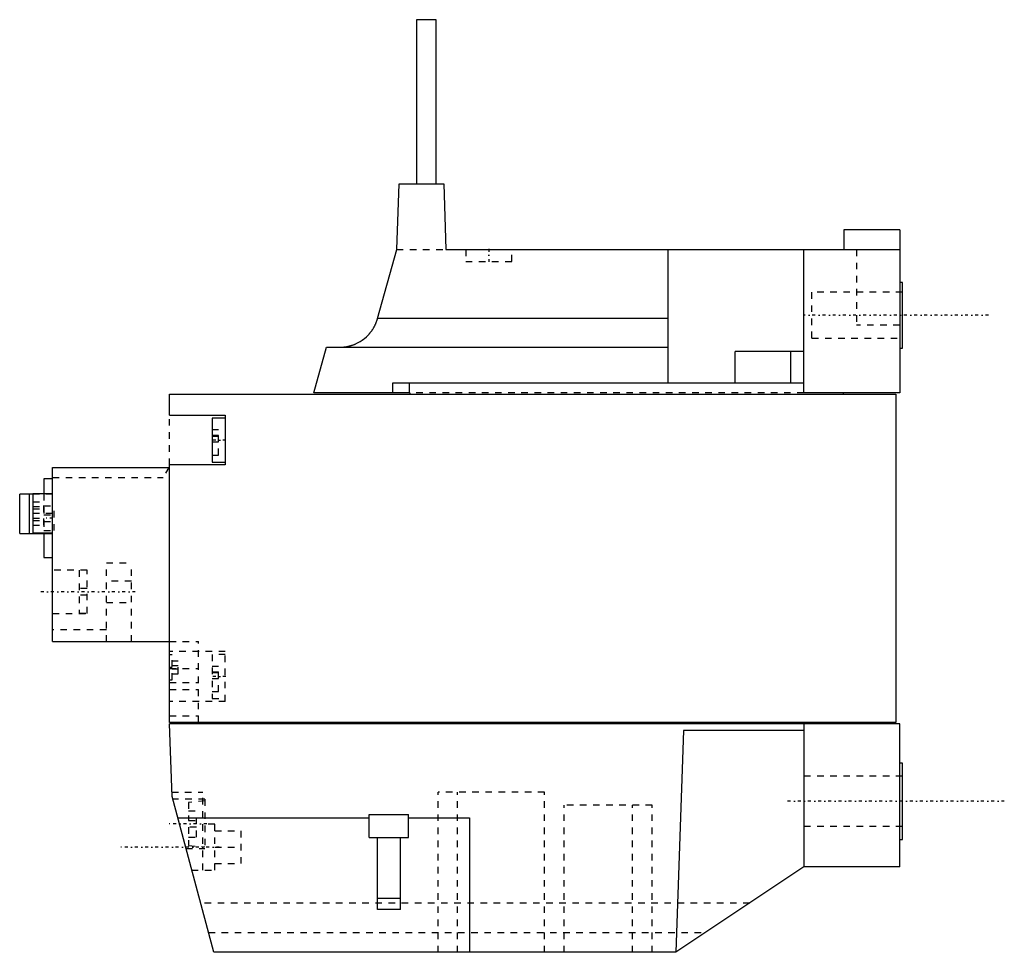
# Model space of a CAD drawing. Extents: x -133 to 16, y -60 to 82.
import ezdxf

# ---------------------------------------------------------------- set-up
doc = ezdxf.new("R2010")
doc.units = 0
doc.linetypes.add('CENTER', pattern=[1.5, 0.45, -0.5, 0.05, -0.5])
doc.linetypes.add('DASHED', pattern=[2, 1, -1])
for name, color, linetype in [('AM_0', 7, 'CONTINUOUS'), ('AM_3', 7, 'DASHED'), ('AM_7', 7, 'CENTER')]:
    doc.layers.add(name, color=color, linetype=linetype)

msp = doc.modelspace()

# ---------------------------------------------------------------- linework, layer by layer
at = {"layer": 'AM_0', "color": 7, "linetype": 'CONTINUOUS'}
for p, q in [((-73, 82), (-73, 57)), ((-70, 82), (-73, 82)), ((-70, 57), (-70, 82)), ((-76, 47), (-75.65, 57)), ((-75.65, 57), (-68.85, 57)), ((-68.85, 57), (-68.5, 47)), ((0.6, 50), (-7.95, 50)), ((-7.95, 50), (-7.95, 47)), ((0.6, 50), (0.6, 25.2)), ((-78.91, 36.52), (-76, 47)), ((-68.5, 47), (0.6, 47)), ((-34.68, 26.7), (-34.68, 47)), ((-14.03, 25.2), (-14.03, 47)), ((1, 42), (0.6, 42)), ((1, 32), (1, 42)), ((-78.9, 36.54), (-34.68, 36.54)), ((-88.6, 25.2), (-86.67, 32.13)), ((-86.67, 32.13), (-34.68, 32.13)), ((-24.45, 26.7), (-24.45, 31.5)), ((-14.03, 31.5), (-24.45, 31.5)), ((-16, 26.7), (-16, 31.5)), ((0.6, 32), (1, 32)), ((-76.59, 25.2), (-76.61, 26.7)), ((-76.61, 26.7), (-14.03, 26.7)), ((-74.13, 26.7), (-74.13, 25.2)), ((-110.6, 21.8), (-110.6, 25)), ((-110.6, 25), (0, 25)), ((-74, 25.2), (-88.6, 25.2)), ((-74, 25.2), (-74, 25)), ((0.6, 25.2), (-14.03, 25.2)), ((-8, 25), (-8, 25.2)), ((0, 25), (0, -25)), ((-110.6, 21.8), (-102.1, 21.8)), ((-102.1, 21.35), (-104.1, 21.35)), ((-104.1, 21.35), (-104.1, 14.65)), ((-102.1, 21.8), (-102.1, 14.2)), ((-128.4, -12.7), (-128.4, 13.8)), ((-128.4, 13.8), (-110.6, 13.8)), ((-102.1, 14.2), (-110.6, 14.2)), ((-110.6, -25), (-110.6, 14.2)), ((-104.1, 14.65), (-102.1, 14.65)), ((-128.4, 12.1), (-129.7, 12.1)), ((-129.7, 12.1), (-129.7, 9.8)), ((-133.4, 3.75), (-133.4, 9.75)), ((-131.4, 9.75), (-133.4, 9.75)), ((-131.9, 3.75), (-131.9, 9.75)), ((-128.4, 9.8), (-131.4, 9.8)), ((-131.4, 9.8), (-131.4, 3.8)), ((-133.4, 3.75), (-128.4, 3.75)), ((-128.4, 3.8), (-131.4, 3.8)), ((-129.7, 3.75), (-129.7, 0.1)), ((-129.7, 0.1), (-128.4, 0.1)), ((-128.4, -12.7), (-110.6, -12.7)), ((0, -25), (-110.6, -25)), ((0.6, -25.2), (-110.6, -25.2)), ((-110.21, -36.29), (-110.6, -25.2)), ((-53.5, -25), (-53.5, -25.2)), ((-50.5, -25.2), (-50.5, -25)), ((-14, -25.2), (-14, -47)), ((0.6, -47), (0.6, -25.2)), ((-32.32, -26.25), (-33.5, -60)), ((-14, -26.25), (-32.32, -26.25)), ((1, -31.2), (0.6, -31.2)), ((1, -42.8), (1, -31.2)), ((-103.86, -60), (-110.21, -36.29)), ((-109.35, -39.52), (-80.2, -39.52)), ((-80.2, -42.5), (-80.2, -39)), ((-80.2, -39), (-74.2, -39)), ((-74.2, -42.5), (-74.2, -39)), ((-74.2, -39.52), (-64.9, -39.52)), ((-64.9, -39.52), (-64.9, -60)), ((-80.2, -42.5), (-74.2, -42.5)), ((-78.95, -53.5), (-78.95, -42.5)), ((-75.45, -53.5), (-75.45, -42.5)), ((0.6, -42.8), (1, -42.8)), ((-14, -47), (-33.5, -60)), ((0.6, -47), (-14, -47)), ((-78.95, -51.77), (-75.45, -51.77)), ((-75.45, -53.5), (-78.95, -53.5)), ((-33.5, -60), (-103.86, -60))]:
    msp.add_line(p, q, dxfattribs=at)
msp.add_lwpolyline([(-84.67, 32.13), (-84.63, 32.13), (-84.56, 32.13), (-84.49, 32.13), (-84.45, 32.13), (-84.41, 32.13), (-84.34, 32.14), (-84.27, 32.14), (-84.2, 32.15), (-84.12, 32.15), (-84.05, 32.16), (-84.02, 32.17), (-83.98, 32.17), (-83.91, 32.18), (-83.84, 32.19), (-83.76, 32.2), (-83.69, 32.21), (-83.62, 32.22), (-83.58, 32.23), (-83.55, 32.24), (-83.48, 32.25), (-83.4, 32.27), (-83.37, 32.27), (-83.33, 32.28), (-83.26, 32.3), (-83.19, 32.32), (-83.16, 32.33), (-83.12, 32.34), (-83.05, 32.36), (-82.98, 32.38), (-82.91, 32.4), (-82.84, 32.42), (-82.78, 32.44), (-82.74, 32.45), (-82.71, 32.46), (-82.64, 32.49), (-82.57, 32.51), (-82.5, 32.54), (-82.44, 32.57), (-82.37, 32.59), (-82.34, 32.61), (-82.31, 32.62), (-82.24, 32.65), (-82.18, 32.68), (-81.95, 32.79), (-81.58, 32.99), (-81.24, 33.22), (-81.07, 33.34), (-80.91, 33.47), (-80.6, 33.73), (-80.42, 33.91), (-80.37, 33.96), (-80.32, 34.01), (-80.3, 34.04), (-80.27, 34.07), (-80.22, 34.12), (-80.17, 34.18), (-80.12, 34.23), (-80.08, 34.29), (-80.03, 34.35), (-80.01, 34.38), (-79.98, 34.4), (-79.94, 34.46), (-79.89, 34.52), (-79.85, 34.58), (-79.8, 34.64), (-79.76, 34.7), (-79.74, 34.73), (-79.72, 34.76), (-79.68, 34.83), (-79.64, 34.89), (-79.6, 34.95), (-79.56, 35.01), (-79.52, 35.07), (-79.5, 35.1), (-79.49, 35.14), (-79.45, 35.2), (-79.42, 35.26), (-79.4, 35.29), (-79.38, 35.32), (-79.35, 35.39), (-79.32, 35.45), (-79.3, 35.48), (-79.29, 35.51), (-79.26, 35.58), (-79.22, 35.65), (-79.19, 35.71), (-79.17, 35.78), (-79.14, 35.85), (-79.12, 35.88), (-79.11, 35.92), (-79.08, 35.99), (-79.06, 36.06), (-79.03, 36.13), (-79.01, 36.2), (-78.98, 36.27), (-78.97, 36.31), (-78.96, 36.34), (-78.94, 36.42), (-78.92, 36.49), (-78.91, 36.52)], dxfattribs=at)
at = {"layer": 'AM_3', "color": 6, "linetype": 'DASHED'}
for p, q in [((-76, 47), (-68.5, 47)), ((-65.5, 47), (-65.5, 45.2)), ((-58.5, 45.2), (-58.5, 47)), ((-6, 47), (-6, 35.5)), ((-65.5, 45.2), (-58.5, 45.2)), ((1, 40.5), (-12.79, 40.5)), ((-12.79, 33.5), (-12.79, 40.5)), ((0.6, 35.5), (-6, 35.5)), ((-12.79, 33.5), (1, 33.5)), ((-14.03, 25.2), (-74, 25.2)), ((-110.6, 14.2), (-110.6, 21.8)), ((-104.1, 19.58), (-103.15, 19.58)), ((-103.15, 15.7), (-103.15, 19.58)), ((-104.1, 18.72), (-103.15, 18.72)), ((-104.1, 18.58), (-103.15, 18.58)), ((-104.1, 17.71), (-103.15, 17.71)), ((-104.1, 15.7), (-103.15, 15.7)), ((-110.7, 13.8), (-111.57, 12.3)), ((-128.4, 12.3), (-111.57, 12.3)), ((-128.4, 9.75), (-131.4, 9.75)), ((-129.7, 9.8), (-129.7, 3.75)), ((-131.4, 8.57), (-129.71, 8.57)), ((-131.4, 7.86), (-129.71, 7.86)), ((-131.4, 7.51), (-129.71, 7.51)), ((-129.71, 5.03), (-129.71, 8.57)), ((-129.7, 8), (-128.15, 8)), ((-128.15, 4.2), (-128.15, 8)), ((-128.4, 6.8), (-131.4, 6.8)), ((-131.4, 6.09), (-129.71, 6.09)), ((-129.7, 6.6), (-128.15, 6.6)), ((-131.4, 5.74), (-129.71, 5.74)), ((-131.4, 5.03), (-129.71, 5.03)), ((-129.7, 5.6), (-128.15, 5.6)), ((-129.7, 4.2), (-128.15, 4.2)), ((-120.2, -0.7), (-116.4, -0.7)), ((-120.2, -12.7), (-120.2, -0.7)), ((-116.4, -12.7), (-116.4, -0.7)), ((-123.15, -1.8), (-128.4, -1.8)), ((-124.35, -1.84), (-124.35, -8.36)), ((-123.15, -1.84), (-124.35, -1.84)), ((-123.15, -8.4), (-123.15, -1.8)), ((-116.4, -3.47), (-120.2, -3.47)), ((-123.15, -4.6), (-124.35, -4.6)), ((-123.15, -5.6), (-124.35, -5.6)), ((-120.2, -6.73), (-116.4, -6.73)), ((-128.4, -8.4), (-123.15, -8.4)), ((-124.35, -8.36), (-123.15, -8.36)), ((-120.2, -10.9), (-128.4, -10.9)), ((-110.6, -12.7), (-106.2, -12.7)), ((-106.2, -25), (-106.2, -12.7)), ((-102.1, -14.2), (-110.6, -14.2)), ((-110.21, -14.7), (-110.6, -14.7)), ((-110.21, -18.5), (-110.21, -14.7)), ((-102.1, -14.65), (-104.1, -14.65)), ((-104.1, -14.65), (-104.1, -21.35)), ((-102.1, -21.8), (-102.1, -14.2)), ((-110.21, -15.6), (-109.26, -15.6)), ((-110.21, -16.35), (-109.26, -16.35)), ((-109.26, -17.6), (-109.26, -15.6)), ((-104.1, -16.42), (-103.15, -16.42)), ((-103.15, -20.3), (-103.15, -16.42)), ((-110.6, -16.79), (-106.2, -16.79)), ((-110.21, -16.85), (-109.26, -16.85)), ((-110.21, -17.6), (-109.26, -17.6)), ((-104.1, -17.28), (-103.15, -17.28)), ((-104.1, -17.42), (-103.15, -17.42)), ((-110.6, -18.5), (-110.21, -18.5)), ((-110.6, -18.92), (-106.2, -18.92)), ((-104.1, -18.29), (-103.15, -18.29)), ((-110.6, -20), (-106.2, -20)), ((-104.1, -20.3), (-103.15, -20.3)), ((-102.1, -21.8), (-110.6, -21.8)), ((-104.1, -21.35), (-102.1, -21.35)), ((-110.6, -24), (-106.2, -24)), ((1, -33.2), (-14, -33.2)), ((-110.24, -35.6), (-105.5, -35.6)), ((-105.5, -47.5), (-105.5, -35.6)), ((-69.71, -60), (-69.71, -35.6)), ((-53.5, -35.6), (-69.71, -35.6)), ((-66.73, -60), (-66.73, -35.6)), ((-53.5, -60), (-53.5, -35.6)), ((-105.2, -36.7), (-110.1, -36.7)), ((-105.2, -36.95), (-107.7, -37.17)), ((-107.7, -37.17), (-107.7, -39.95)), ((-105.2, -36.7), (-105.2, -44.2)), ((-107.7, -38.45), (-106.5, -38.45)), ((-106.5, -42.45), (-106.5, -38.45)), ((-50.5, -60), (-50.5, -37.6)), ((-37.11, -37.6), (-50.5, -37.6)), ((-40.1, -60), (-40.1, -37.6)), ((-37.11, -60), (-37.11, -37.6)), ((-107.7, -39.95), (-106.5, -39.95)), ((-106.5, -40.95), (-107.7, -40.95)), ((-107.7, -40.95), (-107.7, -43.73)), ((-103.7, -40.5), (-105.5, -40.5)), ((-103.7, -47.5), (-103.7, -40.5)), ((-103.7, -41.5), (-99.7, -41.5)), ((-99.7, -46.5), (-99.7, -41.5)), ((-14, -40.8), (1, -40.8)), ((-107.7, -42.45), (-106.5, -42.45)), ((-108.09, -44.2), (-105.2, -44.2)), ((-107.7, -43.73), (-105.2, -43.95)), ((-103.7, -44), (-99.7, -44)), ((-107.21, -47.5), (-103.7, -47.5)), ((-103.7, -46.5), (-99.7, -46.5)), ((-22.25, -52.5), (-105.87, -52.5)), ((-104.66, -57), (-29, -57))]:
    msp.add_line(p, q, dxfattribs=at)
at = {"layer": 'AM_7', "color": 4, "linetype": 'CENTER'}
for p, q in [((-62, 47.09), (-62, 45.11)), ((14.07, 37), (-14.07, 37)), ((-102, 18), (-104.2, 18)), ((-128.34, 6.1), (-129.76, 6.1)), ((-115.8, -5.1), (-130.5, -5.1)), ((-110.62, -16.6), (-110.19, -16.6)), ((-102, -18), (-104.2, -18)), ((16.5, -37), (-16.5, -37)), ((-104.93, -40.45), (-110.87, -40.45)), ((-103.01, -44), (-118.19, -44))]:
    msp.add_line(p, q, dxfattribs=at)

doc.saveas('drawing.dxf')
